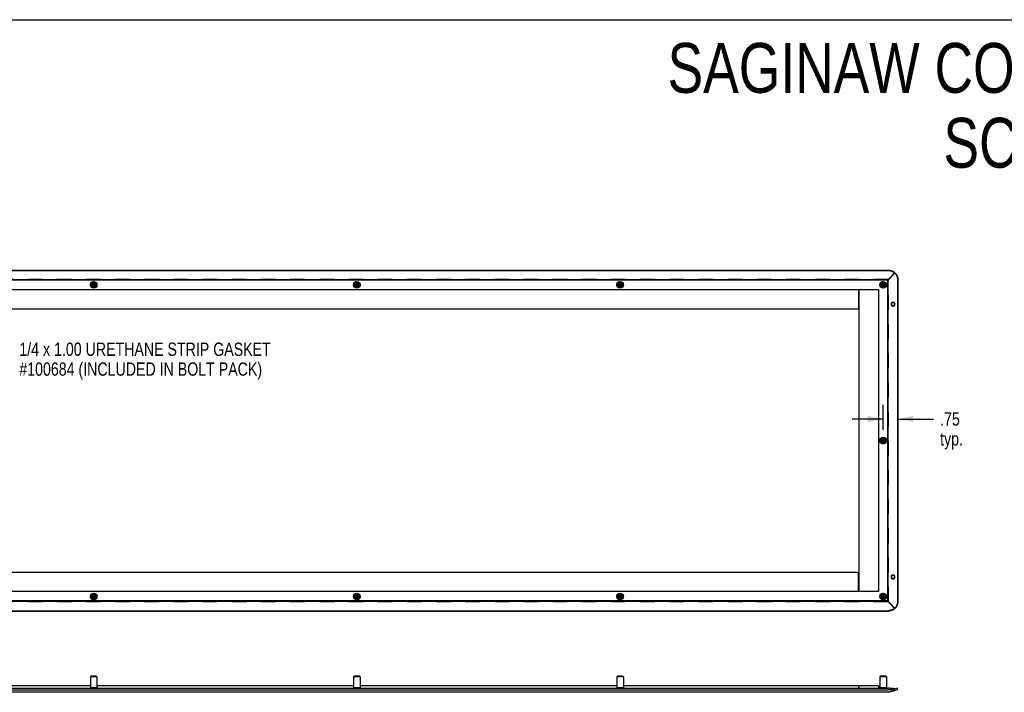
# Model space of a CAD drawing. Header units: inches. Extents: x 0 to 136, y 0 to 88.
# Tile 7 of 10: x 47 to 98, y 53 to 88. Entities that reach past the tile are written whole.
import ezdxf

# ---------------------------------------------------------------- set-up
doc = ezdxf.new("R2010")
doc.units = ezdxf.units.IN
doc.header["$LTSCALE"] = 7.48
doc.header["$MEASUREMENT"] = 0
doc.linetypes.add('DOT', pattern=[0.2, 0.1, -0.1])
doc.linetypes.add('HIDDEN', pattern=[0.2, 0.1, -0.1])
doc.layers.get('0').update_dxf_attribs({"linetype": 'CONTINUOUS'})
doc.layers.add('DEFAULT_2', color=8, linetype='HIDDEN')
doc.layers.add('DIMENSIONS', color=7, linetype='CONTINUOUS')
doc.styles.get("Standard").update_dxf_attribs({"font": 'txt', "width": 0.8})
doc.dimstyles.new('DIMSTYLE_1', dxfattribs={"dimtxt": 0.68, "dimasz": 0.8, "dimexe": 0.09, "dimexo": 0.07, "dimgap": 0.0425, "dimtad": 0, "dimtih": 1, "dimtoh": 1, "dimzin": 4, "dimdsep": 46, "dimtxsty": 'Standard', "dimblk": '_FILLED', "dimblk1": '_FILLED', "dimblk2": '_FILLED', "dimcen": 0.09, "dimadec": 0, "dimazin": 0, "dimtfac": 1, "dimtofl": 0, "dimtmove": 0, "dimatfit": 3, "dimldrblk": '_FILLED', "dimfxl": 0, "dimtolj": 1, "dimtzin": 4, "dimarcsym": 0})

# ---------------------------------------------------------------- blocks, each defined once
blk = doc.blocks.new('_FILLED')
at = {"color": 0, "linetype": 'ByBlock'}
blk.add_solid([(0, 0), (-1, 0.2), (-1, -0.2)], dxfattribs=at)
blk = doc.blocks.new('*D7')
at = {"layer": 'DIMENSIONS', "color": 2, "linetype": 'Continuous'}
for p, q in [((91.336, 66.956), (91.336, 68.224)), ((91.336, 67.504), (89.736, 67.504)), ((92.086, 67.504), (93.912, 67.504))]:
    blk.add_line(p, q, dxfattribs=at)
at = {"layer": 'DIMENSIONS', "color": 2, "linetype": 'Continuous', "xscale": 0.8, "yscale": 0.8, "zscale": 0.8}
blk.add_blockref('_FILLED', (91.336, 67.504), dxfattribs=at)
at = {"layer": 'DIMENSIONS', "color": 2, "linetype": 'Continuous', "xscale": 0.8, "yscale": 0.8, "zscale": 0.8, "rotation": 180}
blk.add_blockref('_FILLED', (92.086, 67.504), dxfattribs=at)
at = {"layer": 'DIMENSIONS', "color": 2, "linetype": 'Continuous', "insert": (94.252, 67.844), "char_height": 0.68, "width": 2.176, "attachment_point": 1, "line_spacing_factor": 0.9}
blk.add_mtext('.75\\Ptyp.', dxfattribs=at)

msp = doc.modelspace()

# ---------------------------------------------------------------- linework, layer by layer
at = {"color": 7, "linetype": 'Continuous'}
for p, q in [((0, 88), (136, 88)), ((9.0818, 75.1263), (91.5907, 75.1263)), ((91.5861, 74.6457), (91.9343, 74.9938)), ((91.5907, 75.1458), (91.5907, 75.1263)), ((91.8984, 75.0237), (91.9167, 75.0092)), ((91.9348, 75.0134), (91.9153, 75.0134)), ((91.9167, 75.0092), (91.9343, 74.9938)), ((91.9246, 75.0039), (91.9327, 74.9955)), ((91.9343, 75.0133), (91.9343, 74.9938)), ((91.5861, 74.6457), (9.0863, 74.6457)), ((91.5662, 74.6257), (9.1063, 74.6257)), ((91.5636, 74.6292), (91.5861, 74.6457)), ((91.5662, 74.6257), (91.5761, 74.6358)), ((91.5662, 74.6257), (91.5762, 74.6357)), ((91.5662, 58.1658), (91.5662, 74.6257)), ((91.5762, 74.6357), (91.5829, 74.6424)), ((91.5829, 74.6424), (91.5861, 74.6457)), ((91.5861, 58.1458), (91.5861, 74.6457)), ((92.0862, 74.6502), (92.0667, 74.6502)), ((92.0667, 74.6502), (92.0667, 58.1413)), ((11.6062, 74.1458), (90.0662, 74.1458)), ((90.0662, 74.1458), (90.0662, 73.1458)), ((90.0862, 74.1458), (91.0862, 74.1458)), ((90.0862, 74.1458), (90.0862, 58.6458)), ((91.0862, 74.1458), (91.0862, 58.6458)), ((91.7531, 73.3958), (91.7336, 73.3958)), ((91.8246, 73.3018), (91.8322, 73.3021)), ((90.0662, 73.1458), (11.6062, 73.1458)), ((11.6062, 59.6458), (90.0662, 59.6458)), ((90.0662, 58.6458), (90.0662, 59.6458)), ((91.7531, 59.3958), (91.7336, 59.3958)), ((91.8246, 59.3018), (91.8322, 59.3021)), ((90.0662, 58.6458), (11.6062, 58.6458)), ((91.0862, 58.6458), (90.0862, 58.6458)), ((91.5861, 58.1458), (9.0863, 58.1458)), ((91.5662, 58.1658), (9.1063, 58.1658)), ((91.5636, 58.1623), (91.5861, 58.1458)), ((91.5662, 58.1658), (91.5762, 58.1558)), ((91.5662, 58.1658), (91.5761, 58.1557)), ((91.5761, 58.1557), (91.5828, 58.1491)), ((91.5828, 58.1491), (91.5861, 58.1458)), ((91.5861, 58.1458), (91.9343, 57.7977)), ((92.0862, 58.1413), (92.0667, 58.1413)), ((9.0818, 57.6652), (91.5907, 57.6652)), ((91.5907, 57.6458), (91.5907, 57.6652)), ((91.9348, 57.7781), (91.9153, 57.7781)), ((91.9343, 57.7977), (91.9167, 57.7823)), ((91.9327, 57.796), (91.9246, 57.7876)), ((91.9493, 57.8148), (91.9327, 57.796)), ((91.9343, 57.7782), (91.9343, 57.7977)), ((50.7081, 54.306), (50.6677, 54.2656)), ((50.6677, 54.2656), (50.6677, 53.699)), ((51.0047, 54.2656), (50.6677, 54.2656)), ((50.9643, 54.306), (50.7081, 54.306)), ((50.9643, 54.306), (51.0047, 54.2656)), ((51.0047, 54.2656), (51.0047, 53.699)), ((64.2081, 54.306), (64.1677, 54.2656)), ((64.5047, 54.2656), (64.1677, 54.2656)), ((64.1677, 54.2656), (64.1677, 53.699)), ((64.4643, 54.306), (64.2081, 54.306)), ((64.4643, 54.306), (64.5047, 54.2656)), ((64.5047, 54.2656), (64.5047, 53.699)), ((77.7081, 54.306), (77.6677, 54.2656)), ((78.0047, 54.2656), (77.6677, 54.2656)), ((77.6677, 54.2656), (77.6677, 53.699)), ((77.9643, 54.306), (77.7081, 54.306)), ((77.9643, 54.306), (78.0047, 54.2656)), ((78.0047, 54.2656), (78.0047, 53.699)), ((91.2081, 54.306), (91.1677, 54.2656)), ((91.5047, 54.2656), (91.1677, 54.2656)), ((91.1677, 54.2656), (91.1677, 53.699)), ((91.4643, 54.306), (91.2081, 54.306)), ((91.4643, 54.306), (91.5047, 54.2656)), ((91.5047, 54.2656), (91.5047, 53.699)), ((9.0818, 53.6825), (91.5907, 53.6825)), ((50.6677, 53.806), (37.5047, 53.806)), ((51.0047, 53.699), (50.6677, 53.699)), ((50.6687, 53.6825), (50.6687, 53.699)), ((51.0037, 53.6825), (51.0037, 53.699)), ((64.1677, 53.806), (51.0047, 53.806)), ((64.5047, 53.699), (64.1677, 53.699)), ((64.1687, 53.6825), (64.1687, 53.699)), ((64.5037, 53.6825), (64.5037, 53.699)), ((77.6677, 53.806), (64.5047, 53.806)), ((78.0047, 53.699), (77.6677, 53.699)), ((77.6687, 53.6825), (77.6687, 53.699)), ((78.0037, 53.6825), (78.0037, 53.699)), ((90.0662, 53.806), (78.0047, 53.806)), ((90.0662, 53.806), (90.0662, 53.6825)), ((91.0862, 53.806), (90.0862, 53.806)), ((90.0862, 53.806), (90.0862, 53.6825)), ((91.0862, 53.806), (91.0862, 53.6825)), ((91.5047, 53.699), (91.1677, 53.699)), ((91.1687, 53.6825), (91.1687, 53.699)), ((91.5037, 53.6825), (91.5037, 53.699)), ((92.0667, 53.6825), (91.9153, 53.6434)), ((91.9348, 53.5679), (91.9153, 53.6434)), ((91.9343, 53.5728), (91.9343, 53.6483)), ((92.0862, 53.607), (92.0667, 53.6825)), ((91.5783, 53.4759), (91.5777, 53.4784)), ((91.5977, 53.4809), (91.5965, 53.4856))]:
    msp.add_line(p, q, dxfattribs=at)
at = {"color": 3, "linetype": 'Continuous'}
for p, q in [((9.0818, 75.1458), (91.5907, 75.1458)), ((91.9167, 75.0287), (91.9343, 75.0133)), ((92.0862, 74.6502), (92.0862, 58.1413)), ((9.0818, 57.6458), (91.5907, 57.6458)), ((91.9522, 57.796), (91.9348, 57.7781)), ((9.0818, 53.607), (91.5907, 53.607)), ((92.0862, 53.607), (91.5783, 53.4759)), ((91.5861, 53.483), (91.9343, 53.5728)), ((91.5662, 53.478), (9.1063, 53.478)), ((91.5828, 53.4814), (91.5861, 53.483))]:
    msp.add_line(p, q, dxfattribs=at)
for points in [[(91.5907, 75.1458), (91.6144, 75.1452), (91.638, 75.1436), (91.6615, 75.1409), (91.6848, 75.1371), (91.708, 75.1322), (91.7308, 75.1263), (91.7534, 75.1194), (91.7756, 75.1114), (91.7974, 75.1024), (91.8187, 75.0925), (91.8395, 75.0815), (91.8597, 75.0697), (91.8794, 75.0569), (91.8984, 75.0432), (91.9167, 75.0287)], [(91.9348, 75.0134), (91.9522, 74.9955), (91.9687, 74.9767), (91.9843, 74.957), (91.9989, 74.9366), (92.0125, 74.9154), (92.025, 74.8935), (92.0364, 74.871), (92.0467, 74.8479), (92.0559, 74.8244), (92.0639, 74.8003), (92.0707, 74.7759), (92.0762, 74.7512), (92.0806, 74.7262), (92.0837, 74.7009), (92.0856, 74.6756), (92.0862, 74.6502)], [(91.8344, 73.4892), (91.8291, 73.4885), (91.8218, 73.4869), (91.8146, 73.4847), (91.8076, 73.4818), (91.8008, 73.4784), (91.7943, 73.4745), (91.7882, 73.4699), (91.7825, 73.4649), (91.7772, 73.4594), (91.7723, 73.4535), (91.7679, 73.4472), (91.7641, 73.4405), (91.7608, 73.4335), (91.758, 73.4263), (91.7559, 73.4188), (91.7544, 73.4112), (91.7534, 73.4035), (91.7531, 73.3958)], [(91.7531, 73.3958), (91.7534, 73.388), (91.7544, 73.3803), (91.7559, 73.3727), (91.758, 73.3652), (91.7608, 73.358), (91.7641, 73.351), (91.7679, 73.3443), (91.7723, 73.338), (91.7772, 73.3321), (91.7825, 73.3266), (91.7882, 73.3216), (91.7943, 73.3171), (91.8008, 73.3131), (91.8076, 73.3097), (91.8146, 73.3069), (91.8218, 73.3046), (91.8291, 73.303), (91.8344, 73.3024)], [(91.8344, 59.4892), (91.8291, 59.4885), (91.8218, 59.4869), (91.8146, 59.4847), (91.8076, 59.4818), (91.8008, 59.4784), (91.7943, 59.4745), (91.7882, 59.4699), (91.7825, 59.4649), (91.7772, 59.4594), (91.7723, 59.4535), (91.7679, 59.4472), (91.7641, 59.4405), (91.7608, 59.4335), (91.758, 59.4263), (91.7559, 59.4188), (91.7544, 59.4112), (91.7534, 59.4035), (91.7531, 59.3958)], [(91.7531, 59.3958), (91.7534, 59.388), (91.7544, 59.3803), (91.7559, 59.3727), (91.758, 59.3652), (91.7608, 59.358), (91.7641, 59.351), (91.7679, 59.3443), (91.7723, 59.338), (91.7772, 59.3321), (91.7825, 59.3266), (91.7882, 59.3216), (91.7943, 59.3171), (91.8008, 59.3131), (91.8076, 59.3097), (91.8146, 59.3069), (91.8218, 59.3046), (91.8291, 59.303), (91.8344, 59.3024)], [(92.0862, 58.1413), (92.0856, 58.1159), (92.0837, 58.0906), (92.0806, 58.0654), (92.0762, 58.0404), (92.0707, 58.0156), (92.0639, 57.9912), (92.0559, 57.9672), (92.0467, 57.9436), (92.0364, 57.9205), (92.025, 57.898), (92.0125, 57.8761), (91.9989, 57.8549), (91.9843, 57.8345), (91.9687, 57.8148), (91.9522, 57.796)], [(91.9343, 57.7782), (91.9167, 57.7628), (91.8984, 57.7483), (91.8794, 57.7346), (91.8597, 57.7218), (91.8395, 57.71), (91.8187, 57.699), (91.7974, 57.6891), (91.7756, 57.6801), (91.7534, 57.6721), (91.7308, 57.6652), (91.708, 57.6593), (91.6848, 57.6544), (91.6615, 57.6506), (91.638, 57.6479), (91.6144, 57.6463), (91.5907, 57.6458)], [(91.9343, 53.5728), (91.9167, 53.5768), (91.8984, 53.5805), (91.8794, 53.584), (91.8597, 53.5873), (91.8395, 53.5904), (91.8187, 53.5932), (91.7974, 53.5958), (91.7756, 53.5981), (91.7534, 53.6002), (91.7308, 53.6019), (91.708, 53.6035), (91.6848, 53.6047), (91.6615, 53.6057), (91.638, 53.6064), (91.6144, 53.6068), (91.5907, 53.607)], [(91.5662, 53.478), (91.5695, 53.4781), (91.5728, 53.4785), (91.5761, 53.4792)], [(91.5761, 53.4792), (91.5795, 53.4802), (91.5828, 53.4814)]]:
    msp.add_lwpolyline(points, dxfattribs=at)
at = {"color": 7, "linetype": 'Continuous'}
for points in [[(91.5907, 75.1263), (91.6144, 75.1257), (91.638, 75.1241), (91.6615, 75.1214), (91.6848, 75.1176), (91.708, 75.1128), (91.7308, 75.1069), (91.7534, 75.0999), (91.7756, 75.0919), (91.7974, 75.083), (91.8187, 75.073), (91.8395, 75.0621), (91.8597, 75.0502), (91.8794, 75.0374), (91.8984, 75.0237)], [(91.9327, 74.9955), (91.9493, 74.9767), (91.9648, 74.957), (91.9794, 74.9366), (91.993, 74.9154), (92.0055, 74.8935), (92.017, 74.871), (92.0273, 74.8479), (92.0364, 74.8244), (92.0444, 74.8003), (92.0512, 74.7759), (92.0567, 74.7512), (92.0611, 74.7262), (92.0642, 74.7009), (92.0661, 74.6756), (92.0667, 74.6502)], [(91.5761, 74.6358), (91.5828, 74.6424), (91.5861, 74.6457)], [(91.8246, 73.4898), (91.8171, 73.4894), (91.8097, 73.4885), (91.8023, 73.4869), (91.7951, 73.4847), (91.7881, 73.4818), (91.7813, 73.4784), (91.7749, 73.4745), (91.7687, 73.4699), (91.763, 73.4649), (91.7577, 73.4594), (91.7528, 73.4535), (91.7484, 73.4472), (91.7446, 73.4405), (91.7413, 73.4335), (91.7386, 73.4263), (91.7364, 73.4188), (91.7349, 73.4112), (91.7339, 73.4035), (91.7336, 73.3958)], [(91.7336, 73.3958), (91.7339, 73.388), (91.7349, 73.3803), (91.7364, 73.3727), (91.7386, 73.3652), (91.7413, 73.358), (91.7446, 73.351), (91.7484, 73.3443), (91.7528, 73.338), (91.7577, 73.3321), (91.763, 73.3266), (91.7687, 73.3216), (91.7749, 73.3171), (91.7813, 73.3131), (91.7881, 73.3097), (91.7951, 73.3069), (91.8023, 73.3046), (91.8097, 73.303), (91.8171, 73.3021), (91.8246, 73.3018)], [(91.8396, 73.4885), (91.8322, 73.4894), (91.8246, 73.4898)], [(91.8322, 73.3021), (91.8396, 73.303), (91.847, 73.3046), (91.8542, 73.3069), (91.8612, 73.3097), (91.868, 73.3131), (91.8744, 73.3171), (91.8805, 73.3216), (91.8863, 73.3266), (91.8916, 73.3321), (91.8965, 73.338), (91.9008, 73.3443), (91.9047, 73.351), (91.908, 73.358), (91.9107, 73.3652), (91.9129, 73.3727), (91.9144, 73.3803), (91.9153, 73.388), (91.9157, 73.3958)], [(91.9157, 73.3958), (91.9153, 73.4035), (91.9144, 73.4112), (91.9129, 73.4188), (91.9107, 73.4263), (91.908, 73.4335), (91.9047, 73.4405), (91.9008, 73.4472), (91.8965, 73.4535), (91.8916, 73.4594), (91.8863, 73.4649), (91.8805, 73.4699), (91.8744, 73.4745), (91.868, 73.4784), (91.8612, 73.4818), (91.8542, 73.4847), (91.847, 73.4869), (91.8396, 73.4885)], [(91.8246, 59.4898), (91.8171, 59.4894), (91.8097, 59.4885), (91.8023, 59.4869), (91.7951, 59.4847), (91.7881, 59.4818), (91.7813, 59.4784), (91.7749, 59.4745), (91.7687, 59.4699), (91.763, 59.4649), (91.7577, 59.4594), (91.7528, 59.4535), (91.7484, 59.4472), (91.7446, 59.4405), (91.7413, 59.4335), (91.7386, 59.4263), (91.7364, 59.4188), (91.7349, 59.4112), (91.7339, 59.4035), (91.7336, 59.3958)], [(91.7336, 59.3958), (91.7339, 59.388), (91.7349, 59.3803), (91.7364, 59.3727), (91.7386, 59.3652), (91.7413, 59.358), (91.7446, 59.351), (91.7484, 59.3443), (91.7528, 59.338), (91.7577, 59.3321), (91.763, 59.3266), (91.7687, 59.3216), (91.7749, 59.3171), (91.7813, 59.3131), (91.7881, 59.3097), (91.7951, 59.3069), (91.8023, 59.3046), (91.8097, 59.303), (91.8171, 59.3021), (91.8246, 59.3018)], [(91.8396, 59.4885), (91.8322, 59.4894), (91.8246, 59.4898)], [(91.8322, 59.3021), (91.8396, 59.303), (91.847, 59.3046), (91.8542, 59.3069), (91.8612, 59.3097), (91.868, 59.3131), (91.8744, 59.3171), (91.8805, 59.3216), (91.8863, 59.3266), (91.8916, 59.3321), (91.8965, 59.338), (91.9008, 59.3443), (91.9047, 59.351), (91.908, 59.358), (91.9107, 59.3652), (91.9129, 59.3727), (91.9144, 59.3803), (91.9153, 59.388), (91.9157, 59.3958)], [(91.9157, 59.3958), (91.9153, 59.4035), (91.9144, 59.4112), (91.9129, 59.4188), (91.9107, 59.4263), (91.908, 59.4335), (91.9047, 59.4405), (91.9008, 59.4472), (91.8965, 59.4535), (91.8916, 59.4594), (91.8863, 59.4649), (91.8805, 59.4699), (91.8744, 59.4745), (91.868, 59.4784), (91.8612, 59.4818), (91.8542, 59.4847), (91.847, 59.4869), (91.8396, 59.4885)], [(91.5762, 58.1558), (91.5829, 58.1492), (91.5861, 58.1458)], [(92.0667, 58.1413), (92.0661, 58.1159), (92.0642, 58.0906), (92.0611, 58.0654), (92.0567, 58.0404), (92.0512, 58.0156), (92.0444, 57.9912), (92.0364, 57.9672), (92.0273, 57.9436), (92.017, 57.9205), (92.0055, 57.898), (91.993, 57.8761), (91.9794, 57.8549), (91.9648, 57.8345), (91.9493, 57.8148)], [(91.9167, 57.7823), (91.8984, 57.7678), (91.8794, 57.7541), (91.8597, 57.7413), (91.8395, 57.7295), (91.8187, 57.7185), (91.7974, 57.7086), (91.7756, 57.6996), (91.7534, 57.6916), (91.7308, 57.6847), (91.708, 57.6788), (91.6848, 57.6739), (91.6615, 57.6701), (91.638, 57.6674), (91.6144, 57.6658), (91.5907, 57.6652)], [(91.9343, 53.6483), (91.9167, 53.6523), (91.8984, 53.656), (91.8794, 53.6596), (91.8597, 53.6629), (91.8395, 53.6659), (91.8187, 53.6687), (91.7974, 53.6713), (91.7756, 53.6736), (91.7534, 53.6757), (91.7308, 53.6775), (91.708, 53.679), (91.6848, 53.6802), (91.6615, 53.6812), (91.638, 53.6819), (91.6144, 53.6823), (91.5907, 53.6825)]]:
    msp.add_lwpolyline(points, dxfattribs=at)
for centre, radius in [((50.8362, 74.3958), 0.1685), ((50.8362, 74.3958), 0.1281), ((50.8362, 74.3958), 0.0939), ((50.8362, 74.3958), 0.09), ((50.8362, 74.3958), 0.04), ((64.3362, 74.3958), 0.1685), ((64.3362, 74.3958), 0.1281), ((64.3362, 74.3958), 0.0939), ((64.3362, 74.3958), 0.09), ((64.3362, 74.3958), 0.04), ((77.8362, 74.3958), 0.1685), ((77.8362, 74.3958), 0.1281), ((77.8362, 74.3958), 0.0939), ((77.8362, 74.3958), 0.09), ((77.8362, 74.3958), 0.04), ((91.3362, 74.3958), 0.1685), ((91.3362, 74.3958), 0.1281), ((91.3362, 74.3958), 0.0939), ((91.3362, 74.3958), 0.09), ((91.3362, 74.3958), 0.04), ((91.3362, 66.3958), 0.1685), ((91.3362, 66.3958), 0.1281), ((91.3362, 66.3958), 0.0939), ((91.3362, 66.3958), 0.09), ((91.3362, 66.3958), 0.04), ((50.8362, 58.3958), 0.1685), ((50.8362, 58.3958), 0.1281), ((50.8362, 58.3958), 0.0939), ((50.8362, 58.3958), 0.09), ((50.8362, 58.3958), 0.04), ((64.3362, 58.3958), 0.1685), ((64.3362, 58.3958), 0.1281), ((64.3362, 58.3958), 0.0939), ((64.3362, 58.3958), 0.09), ((64.3362, 58.3958), 0.04), ((77.8362, 58.3958), 0.1685), ((77.8362, 58.3958), 0.1281), ((77.8362, 58.3958), 0.0939), ((77.8362, 58.3958), 0.09), ((77.8362, 58.3958), 0.04), ((91.3362, 58.3958), 0.1685), ((91.3362, 58.3958), 0.1281), ((91.3362, 58.3958), 0.0939), ((91.3362, 58.3958), 0.09), ((91.3362, 58.3958), 0.04)]:
    msp.add_circle(centre, radius, dxfattribs=at)
at = {"color": 3, "linetype": 'Continuous'}
msp.add_arc((91.5662, 53.636), 0.158, 270, 277.23341, dxfattribs=at)
at = {"layer": 'DEFAULT_2', "color": 8, "linetype": 'HIDDEN'}
for p, q in [((91.9153, 75.0134), (91.5782, 74.6539)), ((91.5861, 74.6652), (91.9343, 75.0133)), ((91.9348, 75.0134), (91.5977, 74.6539)), ((91.9153, 75.0134), (91.9246, 75.0039)), ((91.5861, 74.6652), (9.0863, 74.6652)), ((91.5782, 74.6539), (91.5588, 74.6257)), ((91.5588, 74.6257), (91.5636, 74.6292)), ((91.5662, 74.6257), (91.5761, 74.6456)), ((91.5783, 74.6257), (91.5662, 74.6257)), ((91.5977, 74.6539), (91.5782, 74.6539)), ((91.5977, 74.6539), (91.5783, 74.6257)), ((91.5783, 74.6257), (91.6056, 74.6457)), ((91.5861, 74.6652), (91.5861, 74.6457)), ((91.6056, 74.6457), (91.5861, 74.6457)), ((91.5926, 74.639), (91.6056, 74.6457)), ((91.6056, 58.1458), (91.6056, 74.6457)), ((91.8441, 73.4898), (91.8246, 73.4898)), ((91.8441, 73.3018), (91.8246, 73.3018)), ((91.8366, 73.4894), (91.8344, 73.4892)), ((91.8344, 73.3024), (91.8366, 73.3021)), ((91.8441, 73.4898), (91.8366, 73.4894)), ((91.8366, 73.3021), (91.8441, 73.3018)), ((91.9352, 73.3958), (91.9157, 73.3958)), ((91.8441, 59.4898), (91.8246, 59.4898)), ((91.8441, 59.3018), (91.8246, 59.3018)), ((91.8366, 59.4894), (91.8344, 59.4892)), ((91.8344, 59.3024), (91.8366, 59.3021)), ((91.8441, 59.4898), (91.8366, 59.4894)), ((91.8366, 59.3021), (91.8441, 59.3018)), ((91.9352, 59.3958), (91.9157, 59.3958)), ((91.5861, 58.1263), (9.0863, 58.1263)), ((91.5588, 58.1658), (91.5636, 58.1623)), ((91.5782, 58.1376), (91.5588, 58.1658)), ((91.5783, 58.1658), (91.5662, 58.1658)), ((91.5662, 58.1658), (91.586, 58.1558)), ((91.5977, 58.1376), (91.5782, 58.1376)), ((91.9153, 57.7781), (91.5782, 58.1376)), ((91.5783, 58.1658), (91.6056, 58.1458)), ((91.5977, 58.1376), (91.5783, 58.1658)), ((91.5795, 58.1393), (91.5861, 58.1263)), ((91.6056, 58.1458), (91.5861, 58.1458)), ((91.5861, 58.1263), (91.5861, 58.1458)), ((91.5861, 58.1263), (91.9343, 57.7782)), ((91.9348, 57.7781), (91.5977, 58.1376)), ((91.9246, 57.7876), (91.9153, 57.7781))]:
    msp.add_line(p, q, dxfattribs=at)
for points in [[(91.5662, 74.6257), (91.5728, 74.629), (91.5926, 74.639)], [(91.5761, 74.6456), (91.5828, 74.6587), (91.5861, 74.6652)], [(91.9352, 73.3958), (91.9348, 73.4035), (91.9339, 73.4112), (91.9324, 73.4188), (91.9302, 73.4263), (91.9275, 73.4335), (91.9242, 73.4405), (91.9203, 73.4472), (91.916, 73.4535), (91.9111, 73.4594), (91.9058, 73.4649), (91.9, 73.4699), (91.8939, 73.4745), (91.8875, 73.4784), (91.8807, 73.4818), (91.8737, 73.4847), (91.8665, 73.4869), (91.8591, 73.4885), (91.8516, 73.4894), (91.8441, 73.4898)], [(91.8441, 73.3018), (91.8516, 73.3021), (91.8591, 73.303), (91.8665, 73.3046), (91.8737, 73.3069), (91.8807, 73.3097), (91.8875, 73.3131), (91.8939, 73.3171), (91.9, 73.3216), (91.9058, 73.3266), (91.9111, 73.3321), (91.916, 73.338), (91.9203, 73.3443), (91.9242, 73.351), (91.9275, 73.358), (91.9302, 73.3652), (91.9324, 73.3727), (91.9339, 73.3803), (91.9348, 73.388), (91.9352, 73.3958)], [(91.9352, 59.3958), (91.9348, 59.4035), (91.9339, 59.4112), (91.9324, 59.4188), (91.9302, 59.4263), (91.9275, 59.4335), (91.9242, 59.4405), (91.9203, 59.4472), (91.916, 59.4535), (91.9111, 59.4594), (91.9058, 59.4649), (91.9, 59.4699), (91.8939, 59.4745), (91.8875, 59.4784), (91.8807, 59.4818), (91.8737, 59.4847), (91.8665, 59.4869), (91.8591, 59.4885), (91.8516, 59.4894), (91.8441, 59.4898)], [(91.8441, 59.3018), (91.8516, 59.3021), (91.8591, 59.303), (91.8665, 59.3046), (91.8737, 59.3069), (91.8807, 59.3097), (91.8875, 59.3131), (91.8939, 59.3171), (91.9, 59.3216), (91.9058, 59.3266), (91.9111, 59.3321), (91.916, 59.338), (91.9203, 59.3443), (91.9242, 59.351), (91.9275, 59.358), (91.9302, 59.3652), (91.9324, 59.3727), (91.9339, 59.3803), (91.9348, 59.388), (91.9352, 59.3958)], [(91.5662, 58.1658), (91.5695, 58.1592), (91.5795, 58.1393)], [(91.586, 58.1558), (91.5992, 58.1492), (91.6056, 58.1458)]]:
    msp.add_lwpolyline(points, dxfattribs=at)
at = {"layer": 'DEFAULT_2', "color": 8, "linetype": 'DOT'}
for centre, radius in [((50.8362, 74.3958), 0.1675), ((50.8362, 74.3958), 0.0312), ((64.3362, 74.3958), 0.1675), ((64.3362, 74.3958), 0.0312), ((77.8362, 74.3958), 0.1675), ((77.8362, 74.3958), 0.0312), ((91.3362, 74.3958), 0.1675), ((91.3362, 74.3958), 0.0312), ((91.3362, 66.3958), 0.1675), ((91.3362, 66.3958), 0.0312), ((50.8362, 58.3958), 0.1675), ((50.8362, 58.3958), 0.0312), ((64.3362, 58.3958), 0.1675), ((64.3362, 58.3958), 0.0312), ((77.8362, 58.3958), 0.1675), ((77.8362, 58.3958), 0.0312), ((91.3362, 58.3958), 0.1675), ((91.3362, 58.3958), 0.0312)]:
    msp.add_circle(centre, radius, dxfattribs=at)
at = {"layer": 'DEFAULT_2', "color": 8, "linetype": 'HIDDEN'}
for centre, radius in [((50.8362, 74.3958), 0.1664), ((50.8362, 74.3958), 0.1483), ((50.8362, 74.3958), 0.1455), ((50.8362, 74.3958), 0.0465), ((50.8362, 74.3958), 0.0065), ((64.3362, 74.3958), 0.1664), ((64.3362, 74.3958), 0.1483), ((64.3362, 74.3958), 0.1455), ((64.3362, 74.3958), 0.0465), ((64.3362, 74.3958), 0.0065), ((77.8362, 74.3958), 0.1664), ((77.8362, 74.3958), 0.1483), ((77.8362, 74.3958), 0.1455), ((77.8362, 74.3958), 0.0465), ((77.8362, 74.3958), 0.0065), ((91.3362, 74.3958), 0.1664), ((91.3362, 74.3958), 0.1483), ((91.3362, 74.3958), 0.1455), ((91.3362, 74.3958), 0.0465), ((91.3362, 74.3958), 0.0065), ((91.3362, 66.3958), 0.1664), ((91.3362, 66.3958), 0.1483), ((91.3362, 66.3958), 0.1455), ((91.3362, 66.3958), 0.0465), ((91.3362, 66.3958), 0.0065), ((50.8362, 58.3958), 0.1664), ((50.8362, 58.3958), 0.1483), ((50.8362, 58.3958), 0.1455), ((50.8362, 58.3958), 0.0465), ((50.8362, 58.3958), 0.0065), ((64.3362, 58.3958), 0.1664), ((64.3362, 58.3958), 0.1483), ((64.3362, 58.3958), 0.1455), ((64.3362, 58.3958), 0.0465), ((64.3362, 58.3958), 0.0065), ((77.8362, 58.3958), 0.1664), ((77.8362, 58.3958), 0.1483), ((77.8362, 58.3958), 0.1455), ((77.8362, 58.3958), 0.0465), ((77.8362, 58.3958), 0.0065), ((91.3362, 58.3958), 0.1664), ((91.3362, 58.3958), 0.1483), ((91.3362, 58.3958), 0.1455), ((91.3362, 58.3958), 0.0465), ((91.3362, 58.3958), 0.0065)]:
    msp.add_circle(centre, radius, dxfattribs=at)

# ---------------------------------------------------------------- texts
at = {"layer": 'DIMENSIONS', "color": 2, "linetype": 'Continuous', "line_spacing_factor": 0.9}
for s, insert, char_height, width, attachment_point in [('SAGINAW CONTROL & ENGINEERING\\PSCE-MOD84FEP', (105.0728, 86.8045), 2.56, 59.392, 2), ('1/4 x 1.00 URETHANE STRIP GASKET\\P#100684 (INCLUDED IN BOLT PACK)', (47.0214, 71.426), 0.68, 17.408, 1)]:
    msp.add_mtext(s, dxfattribs=dict(at, insert=insert, char_height=char_height, width=width, attachment_point=attachment_point))

# ---------------------------------------------------------------- dimensions: what is measured, and where the dimension line sits
at = {"layer": 'DIMENSIONS', "color": 2, "linetype": 'Continuous'}
dim = msp.add_linear_dim(base=(91.3362, 67.5038), p1=(92.0862, 74.6502), p2=(91.3362, 68.2938), angle=180, text='<>\\Ptyp.', dimstyle='DIMSTYLE_1', dxfattribs=at)
dim.commit()
dim.dimension.update_dxf_attribs({"geometry": '*D7', "text_midpoint": (95.3395, 66.9938), "dimtype": 160})

doc.saveas('drawing.dxf')
